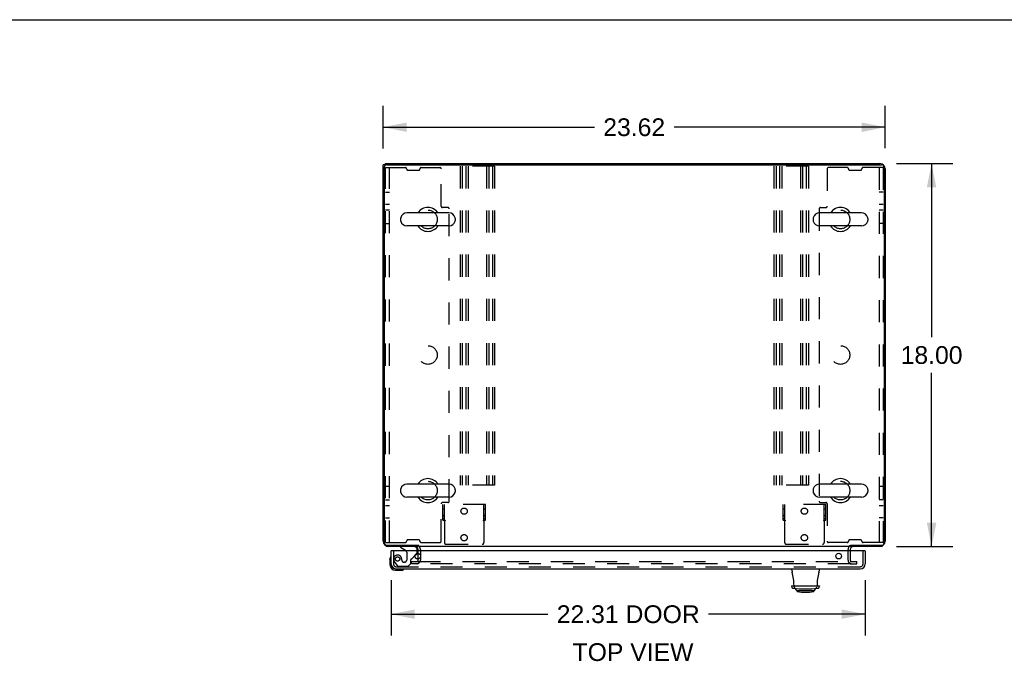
# Model space of a CAD drawing. Header units: inches. Extents: x 0 to 189, y 0 to 122.
# Tile 43 of 51: x 50 to 96, y 92 to 122. Entities that reach past the tile are written whole.
import ezdxf

# ---------------------------------------------------------------- set-up
doc = ezdxf.new("R2010")
doc.units = ezdxf.units.IN
doc.header["$LTSCALE"] = 10.388889
doc.header["$MEASUREMENT"] = 0
doc.linetypes.add('HIDDEN', pattern=[0.2, 0.1, -0.1])
doc.layers.get('0').update_dxf_attribs({"linetype": 'CONTINUOUS'})
for name, color, linetype in [('DEFAULT_2', 8, 'HIDDEN'), ('DIMENSIONS', 7, 'CONTINUOUS'), ('DOOR_ASSEMBLY', 7, 'CONTINUOUS')]:
    doc.layers.add(name, color=color, linetype=linetype)
doc.styles.get("Standard").update_dxf_attribs({"font": 'arial.ttf'})
doc.dimstyles.new('DIMSTYLE_1', dxfattribs={"dimtxt": 0.833333, "dimasz": 1.111111, "dimexe": 0.09, "dimexo": 0.07, "dimgap": 0.0375, "dimtad": 0, "dimtih": 1, "dimtoh": 1, "dimzin": 4, "dimdsep": 46, "dimtxsty": 'Standard', "dimblk": '_FILLED', "dimblk1": '_FILLED', "dimblk2": '_FILLED', "dimcen": 0.09, "dimazin": 1, "dimtfac": 1, "dimtdec": 3, "dimtofl": 0, "dimtmove": 0, "dimatfit": 3, "dimldrblk": '_FILLED', "dimfxl": 0, "dimtolj": 1, "dimtzin": 4, "dimarcsym": 0})

# ---------------------------------------------------------------- blocks, each defined once
blk = doc.blocks.new('_FILLED')
at = {"color": 0, "linetype": 'ByBlock'}
blk.add_solid([(0, 0), (-1, 0.2), (-1, -0.2)], dxfattribs=at)
blk = doc.blocks.new('*D1')
at = {"layer": 'DIMENSIONS', "color": 2, "linetype": 'Continuous'}
for p, q in [((66.88, 116.167), (66.88, 118.167)), ((90.502, 116.182), (90.502, 118.167)), ((66.88, 117.167), (76.818, 117.167)), ((90.502, 117.167), (80.564, 117.167))]:
    blk.add_line(p, q, dxfattribs=at)
at = {"layer": 'DIMENSIONS', "color": 2, "linetype": 'Continuous', "xscale": 1.1111111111, "yscale": 1.1111111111, "zscale": 1.1111111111, "rotation": 180}
blk.add_blockref('_FILLED', (66.88, 117.167), dxfattribs=at)
at = {"layer": 'DIMENSIONS', "color": 2, "linetype": 'Continuous', "xscale": 1.1111111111, "yscale": 1.1111111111, "zscale": 1.1111111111}
blk.add_blockref('_FILLED', (90.502, 117.167), dxfattribs=at)
at = {"layer": 'DIMENSIONS', "color": 2, "linetype": 'Continuous', "insert": (78.691, 117.584), "char_height": 0.8333, "width": 2.91202, "attachment_point": 2, "line_spacing_factor": 0.9}
blk.add_mtext('23.62', dxfattribs=at)
blk = doc.blocks.new('*D6')
at = {"layer": 'DIMENSIONS', "color": 2, "linetype": 'Continuous'}
for p, q in [((91.033, 115.456), (93.684, 115.456)), ((92.684, 115.456), (92.684, 107.289)), ((92.684, 97.456), (92.684, 105.623)), ((91.033, 97.456), (93.684, 97.456))]:
    blk.add_line(p, q, dxfattribs=at)
at = {"layer": 'DIMENSIONS', "color": 2, "linetype": 'Continuous', "xscale": 1.1111111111, "yscale": 1.1111111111, "zscale": 1.1111111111}
for p, rotation in [((92.684, 115.456), 90), ((92.684, 97.456), 270)]:
    blk.add_blockref('_FILLED', p, dxfattribs=dict(at, rotation=rotation))
at = {"layer": 'DIMENSIONS', "color": 2, "linetype": 'Continuous', "insert": (92.684, 106.873), "char_height": 0.8333, "width": 2.91202, "attachment_point": 2, "line_spacing_factor": 0.9}
blk.add_mtext('18.00', dxfattribs=at)
blk = doc.blocks.new('*D17')
at = {"layer": 'DIMENSIONS', "color": 2, "linetype": 'Continuous'}
for p, q in [((67.255, 95.867), (67.255, 93.271)), ((89.564, 95.867), (89.564, 93.271)), ((67.255, 94.271), (74.632, 94.271)), ((89.564, 94.271), (82.188, 94.271))]:
    blk.add_line(p, q, dxfattribs=at)
at = {"layer": 'DIMENSIONS', "color": 2, "linetype": 'Continuous', "xscale": 1.1111111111, "yscale": 1.1111111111, "zscale": 1.1111111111, "rotation": 180}
blk.add_blockref('_FILLED', (67.255, 94.271), dxfattribs=at)
at = {"layer": 'DIMENSIONS', "color": 2, "linetype": 'Continuous', "xscale": 1.1111111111, "yscale": 1.1111111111, "zscale": 1.1111111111}
blk.add_blockref('_FILLED', (89.564, 94.271), dxfattribs=at)
at = {"layer": 'DIMENSIONS', "color": 2, "linetype": 'Continuous', "insert": (78.41, 94.687), "char_height": 0.8333, "width": 6.72243, "attachment_point": 2, "line_spacing_factor": 0.9}
blk.add_mtext('22.31 DOOR', dxfattribs=at)

msp = doc.modelspace()

# ---------------------------------------------------------------- linework, layer by layer
at = {"color": 7, "linetype": 'Continuous'}
for p, q in [((0, 122.222), (188.889, 122.222)), ((66.984, 115.404), (66.88, 115.404)), ((66.984, 115.383), (66.984, 115.456)), ((69.972, 113.137), (67.997, 113.137)), ((89.385, 113.137), (87.41, 113.137)), ((67.697, 112.875), (67.697, 112.787)), ((70.272, 112.875), (70.272, 112.787)), ((87.11, 112.875), (87.11, 112.787)), ((89.685, 112.875), (89.685, 112.787)), ((69.972, 112.525), (67.997, 112.525)), ((89.385, 112.525), (87.41, 112.525)), ((67.697, 100.125), (67.697, 100.037)), ((69.972, 100.387), (67.997, 100.387)), ((70.272, 100.125), (70.272, 100.037)), ((87.11, 100.125), (87.11, 100.037)), ((89.385, 100.387), (87.41, 100.387)), ((89.685, 100.125), (89.685, 100.037)), ((69.972, 99.775), (67.997, 99.775)), ((89.385, 99.775), (87.41, 99.775)), ((68.526, 97.502), (68.526, 97.456)), ((88.856, 97.502), (88.856, 97.456)), ((88.898, 97.417), (88.898, 97.417))]:
    msp.add_line(p, q, dxfattribs=at)
at = {"color": 3, "linetype": 'Continuous'}
for p, q in [((66.88, 97.702), (66.88, 115.404)), ((66.984, 115.456), (90.255, 115.456)), ((67.052, 115.404), (90.33, 115.404)), ((66.932, 115.284), (66.932, 97.628)), ((90.45, 115.284), (90.45, 97.628)), ((90.502, 115.209), (90.502, 97.702)), ((67.052, 97.508), (68.507, 97.508)), ((68.526, 97.456), (67.126, 97.456)), ((68.526, 97.252), (68.526, 97.313)), ((88.825, 97.456), (68.557, 97.456)), ((90.255, 97.456), (88.856, 97.456)), ((88.856, 97.313), (88.856, 97.252)), ((88.875, 97.508), (90.33, 97.508)), ((68.526, 96.871), (68.526, 97.133))]:
    msp.add_line(p, q, dxfattribs=at)
for points in [[(68.539, 97.5), (68.538, 97.5), (68.537, 97.5), (68.536, 97.5), (68.535, 97.5), (68.534, 97.5), (68.533, 97.5), (68.531, 97.501), (68.53, 97.501), (68.528, 97.501), (68.527, 97.502), (68.525, 97.502), (68.523, 97.502), (68.522, 97.503), (68.52, 97.503), (68.518, 97.504), (68.516, 97.505), (68.514, 97.505), (68.512, 97.506), (68.51, 97.507), (68.507, 97.508)], [(68.557, 97.488), (68.556, 97.489), (68.555, 97.491), (68.554, 97.492), (68.552, 97.493), (68.551, 97.495), (68.55, 97.496), (68.549, 97.497), (68.548, 97.497), (68.547, 97.498), (68.546, 97.499), (68.545, 97.499), (68.545, 97.499), (68.544, 97.499), (68.543, 97.499), (68.542, 97.5), (68.541, 97.5), (68.539, 97.5)], [(88.825, 97.488), (88.826, 97.489), (88.827, 97.491), (88.828, 97.492), (88.83, 97.493), (88.831, 97.495), (88.832, 97.496), (88.833, 97.497), (88.834, 97.497), (88.835, 97.498), (88.836, 97.499), (88.837, 97.499), (88.837, 97.499), (88.838, 97.499), (88.839, 97.499), (88.84, 97.5), (88.841, 97.5)], [(88.841, 97.5), (88.843, 97.5), (88.844, 97.5), (88.845, 97.5), (88.846, 97.5), (88.847, 97.5), (88.848, 97.5), (88.849, 97.5), (88.851, 97.501), (88.852, 97.501), (88.854, 97.501), (88.855, 97.502), (88.857, 97.502), (88.859, 97.502), (88.86, 97.503), (88.862, 97.503), (88.864, 97.504), (88.866, 97.505), (88.868, 97.505), (88.87, 97.506), (88.872, 97.507), (88.875, 97.508)]]:
    msp.add_lwpolyline(points, dxfattribs=at)
for centre, radius, start, end in [((67.052, 115.284), 0.12, 90, 180), ((90.255, 115.209), 0.246, 0, 90), ((90.33, 115.284), 0.12, 0, 90), ((67.126, 97.702), 0.246, 180, 270), ((67.052, 97.628), 0.12, 180, 270), ((68.383, 97.313), 0.142, 0, 90), ((88.998, 97.313), 0.142, 90, 180), ((90.255, 97.702), 0.246, 270, 360), ((90.33, 97.628), 0.12, 270, 360)]:
    msp.add_arc(centre, radius, start, end, dxfattribs=at)
at = {"color": 7, "linetype": 'Continuous'}
for centre, radius, start, end in [((67.997, 112.831), 0.306, 90, 164.3697), ((68.984, 112.831), 0.562, 32.9567, 147.0433), ((69.972, 112.831), 0.306, 15.6303, 90), ((87.41, 112.831), 0.306, 90, 164.3697), ((88.398, 112.831), 0.562, 32.9567, 147.0433), ((89.385, 112.831), 0.306, 15.6303, 90), ((67.84, 112.875), 0.144, 164.3697, 180), ((67.84, 112.787), 0.144, 180, 195.6303), ((67.997, 112.831), 0.306, 195.6303, 270), ((69.972, 112.831), 0.306, 270, 344.3697), ((70.128, 112.875), 0.144, 0, 15.6303), ((70.128, 112.787), 0.144, 344.3697, 360), ((87.254, 112.875), 0.144, 164.3697, 180), ((87.254, 112.787), 0.144, 180, 195.6303), ((87.41, 112.831), 0.306, 195.6303, 270), ((89.385, 112.831), 0.306, 270, 344.3697), ((89.542, 112.875), 0.144, 0, 15.6303), ((89.542, 112.787), 0.144, 344.3697, 360), ((68.984, 112.831), 0.562, 212.956, 327.044), ((88.398, 112.831), 0.562, 212.956, 327.044), ((68.984, 100.081), 0.562, 32.9567, 147.0433), ((88.398, 100.081), 0.562, 32.9567, 147.0433), ((67.84, 100.125), 0.144, 164.3697, 180), ((67.997, 100.081), 0.306, 90, 164.3697), ((69.972, 100.081), 0.306, 15.6303, 90), ((70.128, 100.125), 0.144, 0, 15.6303), ((87.254, 100.125), 0.144, 164.3697, 180), ((87.41, 100.081), 0.306, 90, 164.3697), ((89.385, 100.081), 0.306, 15.6303, 90), ((89.542, 100.125), 0.144, 0, 15.6303), ((67.84, 100.037), 0.144, 180, 195.6303), ((67.997, 100.081), 0.306, 195.6303, 270), ((68.984, 100.081), 0.562, 212.956, 327.044), ((69.972, 100.081), 0.306, 270, 344.3697), ((70.128, 100.037), 0.144, 344.3697, 360), ((87.254, 100.037), 0.144, 180, 195.6303), ((87.41, 100.081), 0.306, 195.6303, 270), ((88.398, 100.081), 0.562, 212.956, 327.044), ((89.385, 100.081), 0.306, 270, 344.3697), ((89.542, 100.037), 0.144, 344.3697, 360)]:
    msp.add_arc(centre, radius, start, end, dxfattribs=at)
at = {"layer": 'DEFAULT_2', "color": 8, "linetype": 'HIDDEN'}
for p, q in [((66.984, 97.643), (66.984, 115.268)), ((66.984, 115.268), (67.925, 115.268)), ((67.172, 97.643), (67.172, 115.268)), ((67.984, 115.209), (67.984, 115.203)), ((68.043, 115.143), (68.55, 115.143)), ((68.609, 115.209), (68.609, 115.203)), ((68.668, 115.268), (69.55, 115.268)), ((69.609, 113.453), (69.609, 115.209)), ((70.497, 115.331), (70.497, 100.331)), ((72.122, 115.331), (70.497, 115.331)), ((70.601, 115.331), (70.601, 100.331)), ((70.768, 115.331), (70.768, 100.331)), ((70.872, 115.331), (70.872, 100.331)), ((71.747, 115.331), (71.747, 100.331)), ((71.851, 115.331), (71.851, 100.331)), ((72.018, 115.331), (72.018, 100.331)), ((72.122, 115.331), (72.122, 100.331)), ((85.26, 115.331), (85.26, 100.331)), ((86.885, 115.331), (85.26, 115.331)), ((85.364, 115.331), (85.364, 100.331)), ((85.531, 115.331), (85.531, 100.331)), ((85.635, 115.331), (85.635, 100.331)), ((86.51, 115.331), (86.51, 100.331)), ((86.614, 115.331), (86.614, 100.331)), ((86.781, 115.331), (86.781, 100.331)), ((86.885, 115.331), (86.885, 100.331)), ((87.773, 115.209), (87.773, 113.453)), ((88.714, 115.268), (87.832, 115.268)), ((88.773, 115.209), (88.773, 115.203)), ((88.832, 115.143), (89.339, 115.143)), ((89.398, 115.209), (89.398, 115.203)), ((90.398, 115.268), (89.457, 115.268)), ((90.21, 115.268), (90.21, 97.643)), ((90.398, 115.268), (90.398, 97.643)), ((66.984, 114.112), (67.172, 114.112)), ((90.398, 114.112), (90.21, 114.112)), ((66.984, 113.55), (67.172, 113.55)), ((90.21, 113.55), (90.398, 113.55)), ((67.172, 113.268), (66.984, 113.268)), ((69.925, 113.393), (69.668, 113.393)), ((69.984, 99.578), (69.984, 113.334)), ((87.398, 113.334), (87.398, 99.578)), ((87.457, 113.393), (87.714, 113.393)), ((90.398, 113.268), (90.21, 113.268)), ((66.984, 112.643), (67.172, 112.643)), ((90.398, 112.643), (90.21, 112.643)), ((67.172, 100.268), (66.984, 100.268)), ((72.122, 100.331), (70.497, 100.331)), ((86.885, 100.331), (85.26, 100.331)), ((90.398, 100.268), (90.21, 100.268)), ((66.984, 99.643), (67.172, 99.643)), ((90.398, 99.643), (90.21, 99.643)), ((67.172, 99.362), (66.984, 99.362)), ((69.609, 97.703), (69.609, 99.459)), ((69.925, 99.518), (69.668, 99.518)), ((69.687, 98.685), (69.687, 99.435)), ((71.687, 99.435), (69.687, 99.435)), ((69.765, 99.208), (69.687, 99.208)), ((69.765, 98.685), (69.765, 99.435)), ((71.609, 98.685), (71.609, 99.435)), ((71.687, 99.208), (71.609, 99.208)), ((71.687, 98.685), (71.687, 99.435)), ((87.7, 99.435), (85.7, 99.435)), ((85.7, 98.685), (85.7, 99.435)), ((85.778, 99.208), (85.7, 99.208)), ((85.778, 98.685), (85.778, 99.435)), ((87.457, 99.518), (87.714, 99.518)), ((87.622, 98.685), (87.622, 99.435)), ((87.7, 99.208), (87.622, 99.208)), ((87.7, 98.685), (87.7, 99.435)), ((87.773, 99.459), (87.773, 97.703)), ((90.398, 99.362), (90.21, 99.362)), ((66.984, 98.8), (67.172, 98.8)), ((69.765, 98.912), (69.687, 98.912)), ((69.765, 98.872), (69.687, 98.872)), ((69.765, 98.747), (69.687, 98.747)), ((69.687, 98.685), (69.733, 98.685)), ((69.733, 98.685), (69.788, 98.685)), ((71.585, 98.685), (71.641, 98.685)), ((71.687, 98.912), (71.609, 98.912)), ((71.687, 98.872), (71.609, 98.872)), ((71.687, 98.747), (71.609, 98.747)), ((71.641, 98.685), (71.687, 98.685)), ((85.778, 98.912), (85.7, 98.912)), ((85.778, 98.872), (85.7, 98.872)), ((85.778, 98.747), (85.7, 98.747)), ((85.7, 98.685), (85.746, 98.685)), ((85.746, 98.685), (85.801, 98.685)), ((87.599, 98.685), (87.654, 98.685)), ((87.7, 98.912), (87.622, 98.912)), ((87.7, 98.872), (87.622, 98.872)), ((87.7, 98.747), (87.622, 98.747)), ((87.654, 98.685), (87.7, 98.685)), ((90.398, 98.8), (90.21, 98.8)), ((69.757, 98.654), (69.757, 97.638)), ((71.617, 98.654), (71.617, 97.638)), ((85.77, 98.654), (85.77, 97.638)), ((87.63, 98.654), (87.63, 97.638)), ((68.55, 97.768), (68.043, 97.768)), ((89.339, 97.768), (88.832, 97.768)), ((66.984, 97.643), (67.925, 97.643)), ((67.984, 97.703), (67.984, 97.709)), ((68.609, 97.703), (68.609, 97.709)), ((68.63, 97.313), (68.63, 96.817)), ((68.668, 97.643), (69.55, 97.643)), ((69.835, 97.56), (71.539, 97.56)), ((85.848, 97.56), (87.552, 97.56)), ((88.714, 97.643), (87.832, 97.643)), ((88.752, 96.817), (88.752, 97.313)), ((88.773, 97.703), (88.773, 97.709)), ((89.398, 97.703), (89.398, 97.709)), ((90.398, 97.643), (89.457, 97.643)), ((68.526, 97.133), (68.526, 97.252)), ((68.526, 96.817), (68.526, 96.871)), ((88.856, 97.252), (88.856, 96.817)), ((68.213, 96.643), (68.213, 96.747)), ((68.213, 96.747), (68.526, 96.747)), ((68.526, 96.643), (68.213, 96.643)), ((68.541, 96.747), (88.841, 96.747)), ((88.841, 96.643), (68.541, 96.643)), ((88.856, 96.747), (89.168, 96.747)), ((88.856, 96.643), (89.168, 96.643)), ((89.168, 96.643), (89.168, 96.747))]:
    msp.add_line(p, q, dxfattribs=at)
for points in [[(69.733, 98.685), (69.736, 98.683), (69.738, 98.68), (69.74, 98.678), (69.742, 98.676), (69.743, 98.674), (69.745, 98.672), (69.746, 98.67)], [(69.788, 98.685), (69.788, 98.682), (69.787, 98.68), (69.786, 98.678), (69.785, 98.676), (69.783, 98.674), (69.781, 98.672), (69.78, 98.67), (69.777, 98.668), (69.775, 98.667), (69.773, 98.665), (69.767, 98.662)], [(71.585, 98.685), (71.586, 98.682), (71.587, 98.68), (71.588, 98.678), (71.589, 98.676), (71.591, 98.674), (71.592, 98.672), (71.594, 98.67), (71.596, 98.668), (71.599, 98.667), (71.601, 98.665)], [(71.641, 98.685), (71.638, 98.683), (71.636, 98.681), (71.634, 98.679), (71.633, 98.677), (71.631, 98.675), (71.63, 98.674), (71.629, 98.672), (71.628, 98.67), (71.626, 98.667)], [(85.746, 98.685), (85.749, 98.683), (85.751, 98.68), (85.753, 98.678), (85.755, 98.676), (85.756, 98.674), (85.758, 98.672), (85.759, 98.67)], [(85.801, 98.685), (85.801, 98.682), (85.8, 98.68), (85.799, 98.678), (85.798, 98.676), (85.796, 98.674), (85.795, 98.672), (85.793, 98.67), (85.791, 98.668), (85.788, 98.667), (85.786, 98.665), (85.78, 98.662)], [(87.599, 98.685), (87.599, 98.682), (87.6, 98.68), (87.601, 98.678), (87.602, 98.676), (87.604, 98.674), (87.605, 98.672), (87.607, 98.67), (87.609, 98.668), (87.612, 98.667), (87.614, 98.665)], [(87.654, 98.685), (87.651, 98.683), (87.649, 98.681), (87.648, 98.679), (87.646, 98.677), (87.645, 98.675), (87.643, 98.674), (87.642, 98.672), (87.641, 98.67), (87.639, 98.667)], [(69.746, 98.67), (69.748, 98.666), (69.75, 98.664), (69.751, 98.662), (69.753, 98.659), (69.755, 98.657), (69.757, 98.654)], [(69.767, 98.662), (69.765, 98.66), (69.762, 98.658), (69.76, 98.656), (69.757, 98.654)], [(71.601, 98.665), (71.606, 98.662), (71.609, 98.66), (71.612, 98.658), (71.614, 98.656), (71.617, 98.654)], [(71.626, 98.667), (71.625, 98.665), (71.623, 98.663), (71.622, 98.661), (71.62, 98.659), (71.618, 98.656), (71.617, 98.654)], [(85.759, 98.67), (85.762, 98.666), (85.763, 98.664), (85.765, 98.662), (85.766, 98.659), (85.768, 98.657), (85.77, 98.654)], [(85.78, 98.662), (85.778, 98.66), (85.775, 98.658), (85.773, 98.656), (85.77, 98.654)], [(87.614, 98.665), (87.62, 98.662), (87.622, 98.66), (87.625, 98.658), (87.627, 98.656), (87.63, 98.654)], [(87.639, 98.667), (87.638, 98.665), (87.636, 98.663), (87.635, 98.661), (87.633, 98.659), (87.632, 98.656), (87.63, 98.654)]]:
    msp.add_lwpolyline(points, dxfattribs=at)
for centre, radius in [((68.984, 112.831), 0.44), ((88.398, 112.831), 0.438), ((68.984, 106.456), 0.438), ((88.398, 106.456), 0.438), ((68.984, 100.081), 0.438), ((88.398, 100.081), 0.44), ((70.687, 99.115), 0.148), ((86.7, 99.115), 0.148), ((70.687, 97.865), 0.148), ((86.7, 97.865), 0.148)]:
    msp.add_circle(centre, radius, dxfattribs=at)
for centre, radius, start, end in [((67.925, 115.209), 0.0591, 0, 90), ((68.043, 115.203), 0.0591, 180, 270), ((68.55, 115.203), 0.0591, 270, 360), ((68.668, 115.209), 0.0591, 90, 180), ((69.55, 115.209), 0.0591, 0, 90), ((87.832, 115.209), 0.0591, 90, 180), ((88.714, 115.209), 0.0591, 0, 90), ((88.832, 115.203), 0.0591, 180, 270), ((89.339, 115.203), 0.0591, 270, 360), ((89.457, 115.209), 0.0591, 90, 180), ((69.668, 113.453), 0.0591, 180, 270), ((69.925, 113.334), 0.0591, 0, 90), ((87.457, 113.334), 0.0591, 90, 180), ((87.714, 113.453), 0.0591, 270, 360), ((69.668, 99.459), 0.0591, 90, 180), ((69.925, 99.578), 0.0591, 270, 360), ((87.457, 99.578), 0.0591, 180, 270), ((87.714, 99.459), 0.0591, 0, 90), ((68.043, 97.709), 0.0591, 90, 180), ((68.55, 97.709), 0.0591, 0, 90), ((88.832, 97.709), 0.0591, 90, 180), ((89.339, 97.709), 0.0591, 0, 90), ((67.925, 97.703), 0.0591, 270, 360), ((68.383, 97.313), 0.246, 0, 45.7759), ((68.668, 97.703), 0.0591, 180, 270), ((69.55, 97.703), 0.0591, 270, 360), ((69.835, 97.638), 0.078, 180, 270), ((71.539, 97.638), 0.078, 270, 360), ((85.848, 97.638), 0.078, 180, 270), ((87.552, 97.638), 0.078, 270, 360), ((87.832, 97.703), 0.0591, 180, 270), ((88.714, 97.703), 0.0591, 270, 360), ((88.998, 97.313), 0.246, 134.2241, 180), ((89.457, 97.703), 0.0591, 180, 270), ((68.456, 96.817), 0.174, 270, 360), ((68.456, 96.817), 0.07, 270, 360), ((88.926, 96.817), 0.174, 180, 270), ((88.926, 96.817), 0.07, 180, 270)]:
    msp.add_arc(centre, radius, start, end, dxfattribs=at)
at = {"layer": 'DOOR_ASSEMBLY', "color": 7, "linetype": 'Continuous'}
for p, q in [((67.697, 97.456), (67.697, 97.417)), ((67.697, 97.417), (67.935, 97.279)), ((68.484, 97.252), (68.484, 97.299)), ((67.195, 96.857), (67.198, 96.895)), ((67.195, 96.857), (67.195, 96.601)), ((67.242, 96.993), (67.242, 96.993)), ((67.275, 97.252), (67.255, 97.252)), ((68.374, 97.025), (68.455, 97.106)), ((89.544, 97.252), (89.564, 97.252)), ((67.255, 96.644), (67.255, 96.601)), ((67.458, 96.398), (67.501, 96.398)), ((67.843, 96.383), (67.847, 96.384)), ((67.847, 96.384), (67.848, 96.384)), ((86.116, 96.288), (86.112, 96.398)), ((87.392, 96.398), (87.388, 96.288)), ((67.458, 96.338), (67.714, 96.338)), ((67.752, 96.341), (67.714, 96.338)), ((86.092, 95.611), (86.091, 95.581)), ((86.092, 95.611), (87.412, 95.611)), ((86.212, 95.559), (86.211, 95.611)), ((86.311, 95.393), (86.278, 95.474)), ((87.193, 95.393), (87.226, 95.474)), ((87.293, 95.611), (87.292, 95.559)), ((87.412, 95.611), (87.413, 95.581)), ((87.165, 95.374), (86.339, 95.374)), ((86.358, 95.352), (86.358, 95.374)), ((87.146, 95.352), (87.146, 95.374))]:
    msp.add_line(p, q, dxfattribs=at)
at = {"layer": 'DOOR_ASSEMBLY', "color": 8, "linetype": 'HIDDEN'}
for p, q in [((68.327, 97.456), (67.697, 97.456)), ((67.359, 97.252), (67.359, 96.644)), ((67.985, 97.192), (67.985, 96.813)), ((68.236, 96.887), (68.374, 97.025)), ((68.484, 97.176), (68.484, 97.252)), ((89.46, 96.644), (89.46, 97.252)), ((67.434, 96.701), (67.535, 96.557)), ((67.501, 96.502), (89.318, 96.502)), ((67.6, 96.523), (68.051, 96.523)), ((67.756, 96.813), (67.756, 96.802)), ((67.887, 96.715), (67.854, 96.715)), ((68.051, 96.523), (68.177, 96.649)), ((68.177, 96.649), (68.177, 96.828))]:
    msp.add_line(p, q, dxfattribs=at)
at = {"layer": 'DOOR_ASSEMBLY', "color": 3, "linetype": 'Continuous'}
for p, q in [((67.255, 96.644), (67.255, 97.252)), ((89.544, 97.252), (67.275, 97.252)), ((89.564, 97.252), (89.564, 96.644)), ((67.501, 96.398), (89.318, 96.398))]:
    msp.add_line(p, q, dxfattribs=at)
at = {"layer": 'DOOR_ASSEMBLY', "color": 7, "linetype": 'Continuous'}
for points in [[(67.242, 96.993), (67.241, 96.991), (67.241, 96.99), (67.24, 96.986)], [(67.848, 96.384), (67.85, 96.385), (67.85, 96.385)], [(86.262, 95.486), (86.266, 95.485), (86.27, 95.483)], [(86.27, 95.483), (86.273, 95.481), (86.275, 95.478), (86.277, 95.475), (86.278, 95.474)], [(87.226, 95.474), (87.227, 95.475), (87.229, 95.478), (87.231, 95.481), (87.234, 95.483)], [(87.234, 95.483), (87.238, 95.485), (87.242, 95.486)]]:
    msp.add_lwpolyline(points, dxfattribs=at)
at = {"layer": 'DOOR_ASSEMBLY', "color": 8, "linetype": 'HIDDEN'}
msp.add_circle((67.559, 96.865), 0.101, dxfattribs=at)
at = {"layer": 'DOOR_ASSEMBLY', "color": 3, "linetype": 'Continuous'}
for centre in [(68.505, 97.002), (88.314, 97.002)]:
    msp.add_circle(centre, 0.133, dxfattribs=at)
at = {"layer": 'DOOR_ASSEMBLY', "color": 7, "linetype": 'Continuous'}
for centre, radius, start, end in [((68.327, 97.299), 0.157, 0, 90), ((67.445, 96.857), 0.25, 149.1101, 180), ((67.243, 96.978), 0.015, 96.3796, 149.1101), ((67.24, 96.978), 0.015, 0, 83.6204), ((67.885, 97.192), 0.1, 36.5468, 59.908), ((68.384, 97.176), 0.1, 315, 332.9825), ((67.458, 96.601), 0.263, 180, 270), ((67.458, 96.601), 0.203, 180, 270), ((67.714, 96.588), 0.25, 270, 300.8899), ((67.835, 96.383), 0.015, 6.3796, 90), ((67.835, 96.386), 0.015, 300.8899, 353.6204), ((86.313, 96.295), 0.197, 182, 195.7535), ((83.886, 95.611), 2.325, 0, 15.7535), ((89.618, 95.611), 2.325, 164.2465, 180), ((87.191, 96.295), 0.197, 344.2465, 358), ((86.17, 95.578), 0.0787, 178, 261.326), ((86.752, 99.392), 3.937, 261.326, 278.674), ((86.291, 95.561), 0.0787, 182, 263.1402), ((87.213, 95.561), 0.0787, 276.8598, 358), ((87.334, 95.578), 0.0787, 278.674, 2), ((86.339, 95.404), 0.0295, 202.5, 270), ((86.378, 95.352), 0.0197, 180, 261.792), ((86.752, 97.945), 2.639, 261.792, 278.208), ((87.126, 95.352), 0.0197, 278.208, 360), ((87.165, 95.404), 0.0295, 270, 337.5)]:
    msp.add_arc(centre, radius, start, end, dxfattribs=at)
at = {"layer": 'DOOR_ASSEMBLY', "color": 8, "linetype": 'HIDDEN'}
for centre, radius, start, end in [((67.559, 96.865), 0.187, 17.8482, 196.8439), ((67.363, 96.802), 0.393, 1.6599, 17.9298), ((67.885, 97.192), 0.1, 0, 36.5468), ((68.216, 96.828), 0.039, 111.6096, 180), ((68.165, 96.957), 0.1, 291.6096, 315), ((68.384, 97.176), 0.1, 332.9825, 360), ((67.501, 96.644), 0.142, 180, 270), ((67.749, 96.923), 0.386, 196.8439, 215.1), ((67.6, 96.602), 0.079, 215.1, 270), ((67.854, 96.813), 0.098, 180, 270), ((67.887, 96.813), 0.098, 270, 360), ((89.318, 96.644), 0.142, 270, 360)]:
    msp.add_arc(centre, radius, start, end, dxfattribs=at)
at = {"layer": 'DOOR_ASSEMBLY', "color": 3, "linetype": 'Continuous'}
for centre, start, end in [((67.501, 96.644), 180, 270), ((89.318, 96.644), 270, 360)]:
    msp.add_arc(centre, 0.246, start, end, dxfattribs=at)

# ---------------------------------------------------------------- texts
at = {"layer": 'DIMENSIONS', "color": 2, "linetype": 'Continuous', "insert": (78.635, 92.904), "char_height": 0.8333, "width": 5.67844, "attachment_point": 2, "line_spacing_factor": 0.9}
msp.add_mtext('TOP VIEW', dxfattribs=at)

# ---------------------------------------------------------------- dimensions: what is measured, and where the dimension line sits
at = {"layer": 'DIMENSIONS', "color": 2, "linetype": 'Continuous'}
for base, p1, p2, text, picture, middle in [((90.502, 117.167), (66.88, 116.097), (90.502, 118.237), '<>\\P[]', '*D1', (78.675, 117.162)), ((89.564, 94.271), (67.255, 95.937), (89.564, 95.937), '<> DOOR\\P[]', '*D17', (78.41, 94.271))]:
    dim = msp.add_linear_dim(base=base, p1=p1, p2=p2, text=text, dimstyle='DIMSTYLE_1', dxfattribs=at)
    dim.commit()
    dim.dimension.update_dxf_attribs({"geometry": picture, "text_midpoint": middle, "dimtype": 160})
dim = msp.add_linear_dim(base=(92.684, 115.456), p1=(90.963, 97.456), p2=(90.963, 115.456), angle=90, text='<>\\P[]', dimstyle='DIMSTYLE_1', dxfattribs=at)
dim.commit()
dim.dimension.update_dxf_attribs({"geometry": '*D6', "text_midpoint": (92.719, 106.451), "dimtype": 160})

doc.saveas('drawing.dxf')
